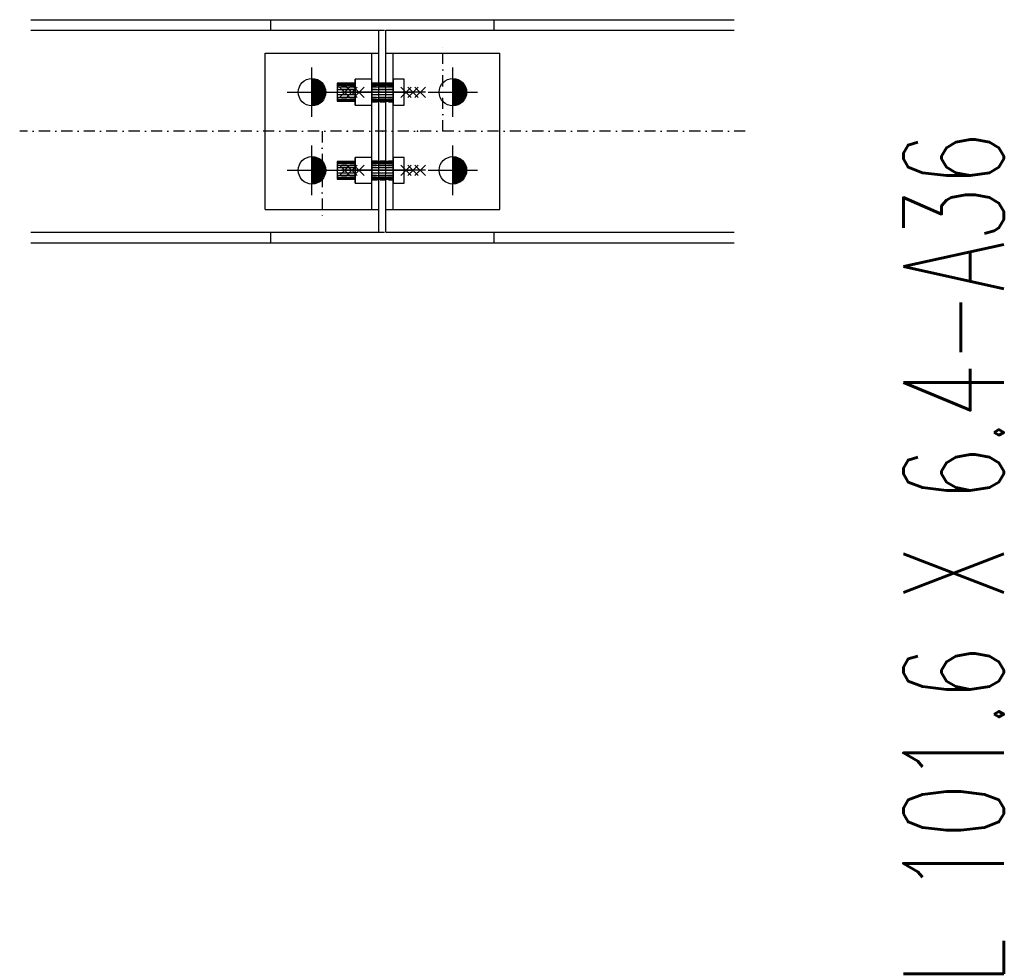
# Model space of a CAD drawing. Header units: feet. Extents: x 873 to 25753, y 2362 to 30563.
# Tile 12 of 29: x 6750 to 7633, y 3007 to 3847. Entities that reach past the tile are written whole.
import ezdxf
from ezdxf.enums import TextEntityAlignment as Align

# ---------------------------------------------------------------- set-up
doc = ezdxf.new("R2010")
doc.units = ezdxf.units.FT
doc.header["$LTSCALE"] = 20
doc.header["$MEASUREMENT"] = 0
doc.linetypes.add('DASHDOT', pattern=[1, 0.5, -0.25, 0, -0.25])
doc.linetypes.add('HIDDEN', pattern=[0.375, 0.25, -0.125])
doc.layers.get('0').update_dxf_attribs({"linetype": 'CONTINUOUS'})
for name, color, linetype in [('A', 2, 'DASHDOT'), ('FORIR', 4, 'CONTINUOUS'), ('G', 3, 'CONTINUOUS'), ('TR', 6, 'HIDDEN'), ('TXT1', 7, 'CONTINUOUS')]:
    doc.layers.add(name, color=color, linetype=linetype)
doc.styles.add('1', font='romans', dxfattribs={"width": 0.7, "height": 30})

# ---------------------------------------------------------------- blocks, each defined once
blk = doc.blocks.new('MS')
at = {"color": 6}
for p, q in [((-4.65, 22.79), (4.65, 32.1)), ((-4.65, 32.1), (4.65, 22.79)), ((-4.65, -22.79), (4.65, -32.1)), ((-4.65, -32.1), (4.65, -22.79))]:
    blk.add_line(p, q, dxfattribs=at)
at = {"color": 3}
blk.add_line((0, -32.1), (0, 32.1), dxfattribs=at)
at = {"flags": 1}
for tag, p, height in [('DIAM', (0, 0), 8.01), ('TOLE', (1.27, -9.73), 5.26), ('AVAN', (1.27, -18.16), 5.26), ('DIET', (1.27, -24.59), 5.26)]:
    blk.add_attdef(tag, p, '', height=height, dxfattribs=at)
blk = doc.blocks.new('M16')
for p, q in [((0, -22.16), (0, 22.16)), ((-22.16, 0), (22.16, 0))]:
    blk.add_line(p, q)
at = {"color": 4, "const_width": 12.3}
blk.add_lwpolyline([(0, -6.15, 1), (0, 6.15, 1)], format="xyb", dxfattribs=at)
blk.add_circle((0, 0), 12.3)
at = {"flags": 1}
blk.add_attdef('TOLE', (16.67, -8.27), '', height=5.26, dxfattribs=at)
blk = doc.blocks.new('3D_INFOPOS')
blk.add_point((0, 0))
at = {"layer": 'FORIR', "flags": 1}
for tag, p in [('POS_PEZ', (7.55, -4.31)), ('MAT_PRO', (7.55, -11.94))]:
    blk.add_attdef(tag, p, '', height=5.26, dxfattribs=at)
blk = doc.blocks.new('3D_INFOM')
blk.add_point((0, 0))
at = {"layer": 'FORIR', "flags": 1}
for tag, p in [('MARK', (7.552, -4.31)), ('NUM_DIS', (7.552, -11.676)), ('NOT_PEZ', (45.733, -11.676)), ('QTA_PEZ', (7.552, -18.545)), ('TIP_PEZ', (45.733, -18.545)), ('TRA_PEZ', (7.552, -26.33)), ('COS_PEZ', (45.733, -26.33)), ('DES_PEZ', (7.552, -33.752))]:
    blk.add_attdef(tag, p, '', height=5, dxfattribs=at)
blk = doc.blocks.new('3D_INFOB')
blk.add_point((0, 0))
at = {"layer": 'FORIR', "flags": 1}
for tag, p in [('BOLT', (7.55, -4.31)), ('CLASS', (7.55, -11.98)), ('SPEC', (7.55, -19.27)), ('IDF_PEZ', (7.55, -27.07))]:
    blk.add_attdef(tag, p, '', height=5.26, dxfattribs=at)

msp = doc.modelspace()

# ---------------------------------------------------------------- linework, layer by layer
at = {"layer": 'A'}
for p, q in [((7129.76, 3747.48), (7129.76, 3827.48)), ((7400.76, 3747.48), (6750.46, 3747.48)), ((7021.46, 3747.48), (7021.46, 3667.48))]:
    msp.add_line(p, q, dxfattribs=at)
msp.add_point((7066.06, 3790.98), dxfattribs=at)
at = {"layer": 'G'}
for p, q in [((6760.46, 3847.48), (7390.76, 3847.48)), ((6975.61, 3837.98), (6975.61, 3847.48)), ((7175.61, 3837.98), (7175.61, 3847.48)), ((6760.46, 3837.98), (7072.46, 3837.98)), ((7072.46, 3656.98), (7072.46, 3837.98)), ((7078.76, 3837.98), (7390.76, 3837.98)), ((7078.76, 3656.98), (7078.76, 3837.98)), ((6970.46, 3817.48), (7072.46, 3817.48)), ((6970.46, 3677.48), (6970.46, 3817.48)), ((7066.06, 3677.48), (7066.06, 3817.48)), ((7078.76, 3677.48), (7078.76, 3817.48)), ((7078.76, 3817.48), (7180.76, 3817.48)), ((7085.16, 3677.48), (7085.16, 3817.48)), ((7180.76, 3677.48), (7180.76, 3817.48)), ((7035.16, 3790.48), (7035.16, 3790.09)), ((7051.26, 3790.48), (7035.16, 3790.48)), ((7035.16, 3790.09), (7035.16, 3788.95)), ((7035.16, 3790.09), (7051.26, 3790.09)), ((7035.16, 3788.95), (7035.16, 3787.18)), ((7035.16, 3788.95), (7051.26, 3788.95)), ((7035.16, 3787.18), (7035.16, 3784.95)), ((7035.16, 3787.18), (7051.26, 3787.18)), ((7066.06, 3794.06), (7051.26, 3794.06)), ((7051.26, 3794.06), (7051.26, 3782.48)), ((7066.06, 3782.48), (7066.06, 3794.06)), ((7085.16, 3790.48), (7066.06, 3790.48)), ((7066.06, 3790.09), (7085.16, 3790.09)), ((7066.06, 3788.95), (7085.16, 3788.95)), ((7066.06, 3787.18), (7085.16, 3787.18)), ((7095.16, 3794.06), (7085.16, 3794.06)), ((7085.16, 3794.06), (7085.16, 3782.48)), ((7095.16, 3782.48), (7095.16, 3794.06)), ((7035.16, 3784.95), (7035.16, 3782.48)), ((7035.16, 3784.95), (7051.26, 3784.95)), ((7035.16, 3782.48), (7035.16, 3780.01)), ((7035.16, 3782.48), (7051.26, 3782.48)), ((7035.16, 3780.01), (7035.16, 3777.78)), ((7051.26, 3780.01), (7035.16, 3780.01)), ((7035.16, 3777.78), (7035.16, 3776.01)), ((7035.16, 3777.78), (7051.26, 3777.78)), ((7051.26, 3782.48), (7051.26, 3770.9)), ((7066.06, 3782.48), (7051.26, 3782.48)), ((7066.06, 3784.95), (7085.16, 3784.95)), ((7066.06, 3770.9), (7066.06, 3782.48)), ((7066.06, 3782.48), (7085.16, 3782.48)), ((7085.16, 3780.01), (7066.06, 3780.01)), ((7066.06, 3777.78), (7085.16, 3777.78)), ((7085.16, 3782.48), (7085.16, 3770.9)), ((7095.16, 3782.48), (7085.16, 3782.48)), ((7095.16, 3770.9), (7095.16, 3782.48)), ((7035.16, 3776.01), (7035.16, 3774.87)), ((7035.16, 3776.01), (7051.26, 3776.01)), ((7035.16, 3774.87), (7035.16, 3774.48)), ((7035.16, 3774.87), (7051.26, 3774.87)), ((7035.16, 3774.48), (7051.26, 3774.48)), ((7051.26, 3770.9), (7066.06, 3770.9)), ((7066.06, 3776.01), (7085.16, 3776.01)), ((7066.06, 3774.87), (7085.16, 3774.87)), ((7066.06, 3774.48), (7085.16, 3774.48)), ((7085.16, 3770.9), (7095.16, 3770.9)), ((7035.16, 3720.48), (7035.16, 3720.09)), ((7051.26, 3720.48), (7035.16, 3720.48)), ((7035.16, 3720.09), (7035.16, 3718.95)), ((7035.16, 3720.09), (7051.26, 3720.09)), ((7035.16, 3718.95), (7035.16, 3717.18)), ((7035.16, 3718.95), (7051.26, 3718.95)), ((7035.16, 3717.18), (7035.16, 3714.95)), ((7035.16, 3717.18), (7051.26, 3717.18)), ((7066.06, 3724.06), (7051.26, 3724.06)), ((7051.26, 3724.06), (7051.26, 3712.48)), ((7066.06, 3712.48), (7066.06, 3724.06)), ((7085.16, 3720.48), (7066.06, 3720.48)), ((7066.06, 3720.09), (7085.16, 3720.09)), ((7066.06, 3718.95), (7085.16, 3718.95)), ((7066.06, 3717.18), (7085.16, 3717.18)), ((7095.16, 3724.06), (7085.16, 3724.06)), ((7085.16, 3724.06), (7085.16, 3712.48)), ((7095.16, 3712.48), (7095.16, 3724.06)), ((7035.16, 3714.95), (7035.16, 3712.48)), ((7035.16, 3714.95), (7051.26, 3714.95)), ((7035.16, 3712.48), (7035.16, 3710.01)), ((7035.16, 3712.48), (7051.26, 3712.48)), ((7035.16, 3710.01), (7035.16, 3707.78)), ((7051.26, 3710.01), (7035.16, 3710.01)), ((7035.16, 3707.78), (7035.16, 3706.01)), ((7035.16, 3707.78), (7051.26, 3707.78)), ((7051.26, 3712.48), (7051.26, 3700.9)), ((7066.06, 3712.48), (7051.26, 3712.48)), ((7066.06, 3714.95), (7085.16, 3714.95)), ((7066.06, 3700.9), (7066.06, 3712.48)), ((7066.06, 3712.48), (7085.16, 3712.48)), ((7085.16, 3710.01), (7066.06, 3710.01)), ((7066.06, 3707.78), (7085.16, 3707.78)), ((7085.16, 3712.48), (7085.16, 3700.9)), ((7095.16, 3712.48), (7085.16, 3712.48)), ((7095.16, 3700.9), (7095.16, 3712.48)), ((7035.16, 3706.01), (7035.16, 3704.87)), ((7035.16, 3706.01), (7051.26, 3706.01)), ((7035.16, 3704.87), (7035.16, 3704.48)), ((7035.16, 3704.87), (7051.26, 3704.87)), ((7035.16, 3704.48), (7051.26, 3704.48)), ((7051.26, 3700.9), (7066.06, 3700.9)), ((7066.06, 3706.01), (7085.16, 3706.01)), ((7066.06, 3704.87), (7085.16, 3704.87)), ((7066.06, 3704.48), (7085.16, 3704.48)), ((7085.16, 3700.9), (7095.16, 3700.9)), ((6970.46, 3677.48), (7072.46, 3677.48)), ((7078.76, 3677.48), (7180.76, 3677.48)), ((6760.46, 3656.98), (7072.46, 3656.98)), ((6975.61, 3647.48), (6975.61, 3656.98)), ((7078.76, 3656.98), (7390.76, 3656.98)), ((7175.61, 3647.48), (7175.61, 3656.98)), ((6760.46, 3647.48), (7390.76, 3647.48))]:
    msp.add_line(p, q, dxfattribs=at)
msp.add_point((7066.06, 3790.98), dxfattribs=at)
at = {"layer": 'TR'}
for p, q in [((7072.46, 3837.98), (7078.76, 3837.98)), ((7035.16, 3790.48), (7035.16, 3790.09)), ((7035.16, 3790.09), (7035.16, 3788.95)), ((7051.26, 3790.09), (7035.16, 3790.09)), ((7035.16, 3788.95), (7035.16, 3787.18)), ((7051.26, 3788.95), (7035.16, 3788.95)), ((7035.16, 3787.18), (7035.16, 3784.95)), ((7051.26, 3787.18), (7035.16, 3787.18)), ((7066.06, 3794.06), (7051.26, 3794.06)), ((7051.26, 3782.48), (7051.26, 3794.06)), ((7051.26, 3790.09), (7051.26, 3790.48)), ((7051.26, 3790.48), (7051.26, 3790.09)), ((7051.26, 3788.95), (7051.26, 3790.09)), ((7051.26, 3790.09), (7051.26, 3788.95)), ((7051.26, 3787.18), (7051.26, 3788.95)), ((7051.26, 3788.95), (7051.26, 3787.18)), ((7051.26, 3784.95), (7051.26, 3787.18)), ((7051.26, 3787.18), (7051.26, 3784.95)), ((7066.06, 3782.48), (7066.06, 3794.06)), ((7066.06, 3790.98), (7085.16, 3790.98)), ((7066.06, 3790.48), (7066.06, 3790.09)), ((7066.06, 3790.09), (7066.06, 3790.48)), ((7066.06, 3790.09), (7066.06, 3788.95)), ((7085.16, 3790.09), (7066.06, 3790.09)), ((7066.06, 3788.95), (7066.06, 3790.09)), ((7066.06, 3788.95), (7066.06, 3787.18)), ((7085.16, 3788.95), (7066.06, 3788.95)), ((7066.06, 3787.18), (7066.06, 3788.95)), ((7066.06, 3787.18), (7066.06, 3784.95)), ((7085.16, 3787.18), (7066.06, 3787.18)), ((7066.06, 3784.95), (7066.06, 3787.18)), ((7095.16, 3794.06), (7085.16, 3794.06)), ((7085.16, 3794.06), (7085.16, 3782.48)), ((7085.16, 3790.09), (7085.16, 3790.48)), ((7085.16, 3790.09), (7085.16, 3790.48)), ((7085.16, 3788.95), (7085.16, 3790.09)), ((7085.16, 3788.95), (7085.16, 3790.09)), ((7085.16, 3787.18), (7085.16, 3788.95)), ((7085.16, 3787.18), (7085.16, 3788.95)), ((7085.16, 3784.95), (7085.16, 3787.18)), ((7085.16, 3784.95), (7085.16, 3787.18)), ((7095.16, 3782.48), (7095.16, 3794.06)), ((7035.16, 3784.95), (7035.16, 3782.48)), ((7051.26, 3784.95), (7035.16, 3784.95)), ((7035.16, 3782.48), (7035.16, 3780.01)), ((7051.26, 3782.48), (7035.16, 3782.48)), ((7035.16, 3780.01), (7035.16, 3777.78)), ((7051.26, 3780.01), (7035.16, 3780.01)), ((7035.16, 3777.78), (7035.16, 3776.01)), ((7051.26, 3777.78), (7035.16, 3777.78)), ((7051.26, 3782.48), (7051.26, 3784.95)), ((7051.26, 3784.95), (7051.26, 3782.48)), ((7051.26, 3780.01), (7051.26, 3782.48)), ((7051.26, 3782.48), (7051.26, 3780.01)), ((7051.26, 3770.9), (7051.26, 3782.48)), ((7051.26, 3782.48), (7066.06, 3782.48)), ((7051.26, 3777.78), (7051.26, 3780.01)), ((7051.26, 3780.01), (7051.26, 3777.78)), ((7051.26, 3776.01), (7051.26, 3777.78)), ((7051.26, 3777.78), (7051.26, 3776.01)), ((7066.06, 3784.95), (7066.06, 3782.48)), ((7085.16, 3784.95), (7066.06, 3784.95)), ((7066.06, 3782.48), (7066.06, 3784.95)), ((7066.06, 3782.48), (7066.06, 3780.01)), ((7085.16, 3782.48), (7066.06, 3782.48)), ((7066.06, 3780.01), (7066.06, 3782.48)), ((7066.06, 3770.9), (7066.06, 3782.48)), ((7066.06, 3780.01), (7066.06, 3777.78)), ((7085.16, 3780.01), (7066.06, 3780.01)), ((7066.06, 3777.78), (7066.06, 3780.01)), ((7066.06, 3777.78), (7066.06, 3776.01)), ((7085.16, 3777.78), (7066.06, 3777.78)), ((7066.06, 3776.01), (7066.06, 3777.78)), ((7085.16, 3782.48), (7085.16, 3784.95)), ((7085.16, 3782.48), (7085.16, 3784.95)), ((7085.16, 3780.01), (7085.16, 3782.48)), ((7085.16, 3782.48), (7085.16, 3770.9)), ((7085.16, 3780.01), (7085.16, 3782.48)), ((7095.16, 3782.48), (7085.16, 3782.48)), ((7085.16, 3777.78), (7085.16, 3780.01)), ((7085.16, 3777.78), (7085.16, 3780.01)), ((7085.16, 3776.01), (7085.16, 3777.78)), ((7085.16, 3776.01), (7085.16, 3777.78)), ((7095.16, 3770.9), (7095.16, 3782.48)), ((7035.16, 3776.01), (7035.16, 3774.87)), ((7051.26, 3776.01), (7035.16, 3776.01)), ((7035.16, 3774.87), (7035.16, 3774.48)), ((7051.26, 3774.87), (7035.16, 3774.87)), ((7051.26, 3774.87), (7051.26, 3776.01)), ((7051.26, 3776.01), (7051.26, 3774.87)), ((7051.26, 3774.48), (7051.26, 3774.87)), ((7051.26, 3774.87), (7051.26, 3774.48)), ((7051.26, 3770.9), (7066.06, 3770.9)), ((7066.06, 3776.01), (7066.06, 3774.87)), ((7085.16, 3776.01), (7066.06, 3776.01)), ((7066.06, 3774.87), (7066.06, 3776.01)), ((7066.06, 3774.87), (7066.06, 3774.48)), ((7085.16, 3774.87), (7066.06, 3774.87)), ((7066.06, 3774.48), (7066.06, 3774.87)), ((7066.06, 3773.98), (7085.16, 3773.98)), ((7085.16, 3774.87), (7085.16, 3776.01)), ((7085.16, 3774.87), (7085.16, 3776.01)), ((7085.16, 3774.48), (7085.16, 3774.87)), ((7085.16, 3774.48), (7085.16, 3774.87)), ((7085.16, 3770.9), (7095.16, 3770.9)), ((7035.16, 3720.48), (7035.16, 3720.09)), ((7035.16, 3720.09), (7035.16, 3718.95)), ((7051.26, 3720.09), (7035.16, 3720.09)), ((7035.16, 3718.95), (7035.16, 3717.18)), ((7051.26, 3718.95), (7035.16, 3718.95)), ((7035.16, 3717.18), (7035.16, 3714.95)), ((7051.26, 3717.18), (7035.16, 3717.18)), ((7066.06, 3724.06), (7051.26, 3724.06)), ((7051.26, 3712.48), (7051.26, 3724.06)), ((7051.26, 3720.09), (7051.26, 3720.48)), ((7051.26, 3720.48), (7051.26, 3720.09)), ((7051.26, 3718.95), (7051.26, 3720.09)), ((7051.26, 3720.09), (7051.26, 3718.95)), ((7051.26, 3717.18), (7051.26, 3718.95)), ((7051.26, 3718.95), (7051.26, 3717.18)), ((7051.26, 3714.95), (7051.26, 3717.18)), ((7051.26, 3717.18), (7051.26, 3714.95)), ((7066.06, 3712.48), (7066.06, 3724.06)), ((7066.06, 3720.98), (7085.16, 3720.98)), ((7066.06, 3720.48), (7066.06, 3720.09)), ((7066.06, 3720.09), (7066.06, 3720.48)), ((7066.06, 3720.09), (7066.06, 3718.95)), ((7085.16, 3720.09), (7066.06, 3720.09)), ((7066.06, 3718.95), (7066.06, 3720.09)), ((7066.06, 3718.95), (7066.06, 3717.18)), ((7085.16, 3718.95), (7066.06, 3718.95)), ((7066.06, 3717.18), (7066.06, 3718.95)), ((7066.06, 3717.18), (7066.06, 3714.95)), ((7085.16, 3717.18), (7066.06, 3717.18)), ((7066.06, 3714.95), (7066.06, 3717.18)), ((7095.16, 3724.06), (7085.16, 3724.06)), ((7085.16, 3724.06), (7085.16, 3712.48)), ((7085.16, 3720.09), (7085.16, 3720.48)), ((7085.16, 3720.09), (7085.16, 3720.48)), ((7085.16, 3718.95), (7085.16, 3720.09)), ((7085.16, 3718.95), (7085.16, 3720.09)), ((7085.16, 3717.18), (7085.16, 3718.95)), ((7085.16, 3717.18), (7085.16, 3718.95)), ((7085.16, 3714.95), (7085.16, 3717.18)), ((7085.16, 3714.95), (7085.16, 3717.18)), ((7095.16, 3712.48), (7095.16, 3724.06)), ((7035.16, 3714.95), (7035.16, 3712.48)), ((7051.26, 3714.95), (7035.16, 3714.95)), ((7035.16, 3712.48), (7035.16, 3710.01)), ((7051.26, 3712.48), (7035.16, 3712.48)), ((7035.16, 3710.01), (7035.16, 3707.78)), ((7051.26, 3710.01), (7035.16, 3710.01)), ((7035.16, 3707.78), (7035.16, 3706.01)), ((7051.26, 3707.78), (7035.16, 3707.78)), ((7051.26, 3712.48), (7051.26, 3714.95)), ((7051.26, 3714.95), (7051.26, 3712.48)), ((7051.26, 3710.01), (7051.26, 3712.48)), ((7051.26, 3712.48), (7051.26, 3710.01)), ((7051.26, 3700.9), (7051.26, 3712.48)), ((7051.26, 3712.48), (7066.06, 3712.48)), ((7051.26, 3707.78), (7051.26, 3710.01)), ((7051.26, 3710.01), (7051.26, 3707.78)), ((7051.26, 3706.01), (7051.26, 3707.78)), ((7051.26, 3707.78), (7051.26, 3706.01)), ((7066.06, 3714.95), (7066.06, 3712.48)), ((7085.16, 3714.95), (7066.06, 3714.95)), ((7066.06, 3712.48), (7066.06, 3714.95)), ((7066.06, 3712.48), (7066.06, 3710.01)), ((7085.16, 3712.48), (7066.06, 3712.48)), ((7066.06, 3710.01), (7066.06, 3712.48)), ((7066.06, 3700.9), (7066.06, 3712.48)), ((7066.06, 3710.01), (7066.06, 3707.78)), ((7085.16, 3710.01), (7066.06, 3710.01)), ((7066.06, 3707.78), (7066.06, 3710.01)), ((7066.06, 3707.78), (7066.06, 3706.01)), ((7085.16, 3707.78), (7066.06, 3707.78)), ((7066.06, 3706.01), (7066.06, 3707.78)), ((7085.16, 3712.48), (7085.16, 3714.95)), ((7085.16, 3712.48), (7085.16, 3714.95)), ((7085.16, 3710.01), (7085.16, 3712.48)), ((7085.16, 3712.48), (7085.16, 3700.9)), ((7085.16, 3710.01), (7085.16, 3712.48)), ((7095.16, 3712.48), (7085.16, 3712.48)), ((7085.16, 3707.78), (7085.16, 3710.01)), ((7085.16, 3707.78), (7085.16, 3710.01)), ((7085.16, 3706.01), (7085.16, 3707.78)), ((7085.16, 3706.01), (7085.16, 3707.78)), ((7095.16, 3700.9), (7095.16, 3712.48)), ((7035.16, 3706.01), (7035.16, 3704.87)), ((7051.26, 3706.01), (7035.16, 3706.01)), ((7035.16, 3704.87), (7035.16, 3704.48)), ((7051.26, 3704.87), (7035.16, 3704.87)), ((7051.26, 3704.87), (7051.26, 3706.01)), ((7051.26, 3706.01), (7051.26, 3704.87)), ((7051.26, 3704.48), (7051.26, 3704.87)), ((7051.26, 3704.87), (7051.26, 3704.48)), ((7051.26, 3700.9), (7066.06, 3700.9)), ((7066.06, 3706.01), (7066.06, 3704.87)), ((7085.16, 3706.01), (7066.06, 3706.01)), ((7066.06, 3704.87), (7066.06, 3706.01)), ((7066.06, 3704.87), (7066.06, 3704.48)), ((7085.16, 3704.87), (7066.06, 3704.87)), ((7066.06, 3704.48), (7066.06, 3704.87)), ((7066.06, 3703.98), (7085.16, 3703.98)), ((7085.16, 3704.87), (7085.16, 3706.01)), ((7085.16, 3704.87), (7085.16, 3706.01)), ((7085.16, 3704.48), (7085.16, 3704.87)), ((7085.16, 3704.48), (7085.16, 3704.87)), ((7085.16, 3700.9), (7095.16, 3700.9)), ((7072.46, 3656.98), (7078.76, 3656.98))]:
    msp.add_line(p, q, dxfattribs=at)
msp.add_point((7066.06, 3790.98), dxfattribs=at)

# ---------------------------------------------------------------- block references
for name, p in [('M16', (7012.46, 3782.48)), ('M16', (7138.76, 3782.48)), ('3D_INFOB', (7060.16, 3782.48)), ('3D_INFOPOS', (7044.18, 3747.48)), ('3D_INFOPOS', (7075.61, 3747.48)), ('3D_INFOPOS', (7075.61, 3747.48)), ('3D_INFOPOS', (7107.04, 3747.48)), ('M16', (7012.46, 3712.48)), ('M16', (7138.76, 3712.48)), ('3D_INFOB', (7060.16, 3712.48))]:
    msp.add_blockref(name, p)
for p, rotation in [((7069.26, 3782.48), 270), ((7075.61, 3782.48), 90), ((7081.96, 3782.48), 90), ((7069.26, 3712.48), 270), ((7075.61, 3712.48), 90), ((7081.96, 3712.48), 90)]:
    msp.add_blockref('MS', p, dxfattribs=dict(rotation=rotation))
at = {"xscale": 10, "yscale": 10, "zscale": 10}
for p in [(7044.18, 3747.48), (7075.61, 3747.48), (7075.61, 3747.48), (7107.04, 3747.48)]:
    msp.add_blockref('3D_INFOM', p, dxfattribs=at)

# ---------------------------------------------------------------- texts
at = {"layer": 'TXT1', "color": 7, "style": '1', "width": 0.7}
msp.add_text('L 101.6 X 6.4-A36', height=90, rotation=90, dxfattribs=at).set_placement((7659.51, 3331.04), align=Align.BOTTOM_CENTER)

doc.saveas('drawing.dxf')
